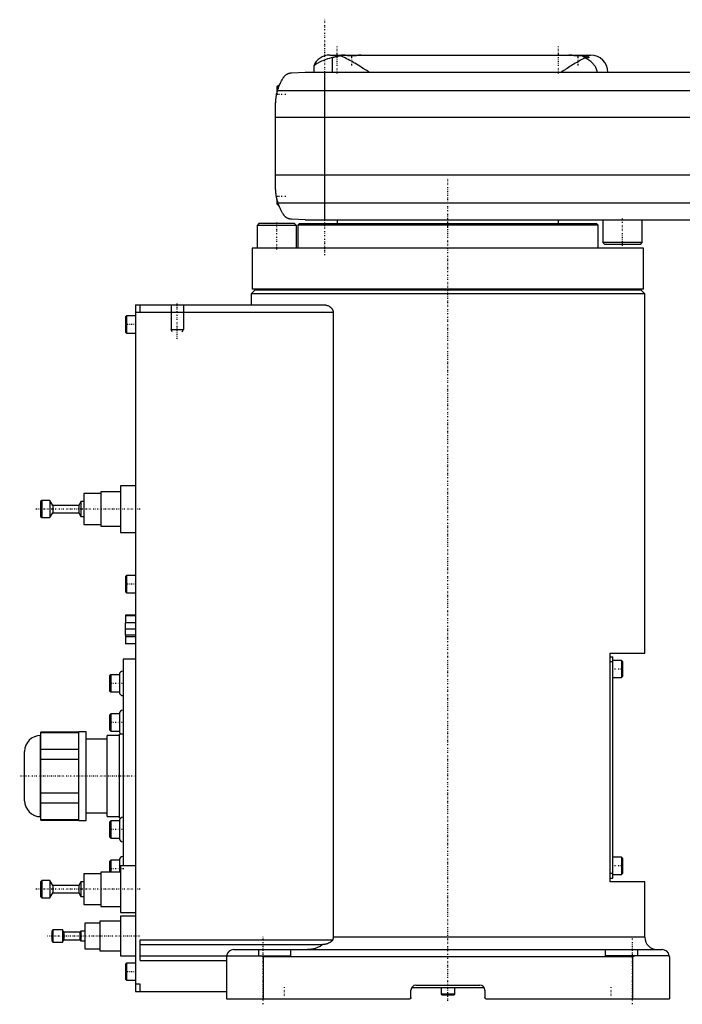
# Model space of a CAD drawing. Extents: x -174 to 502, y -319 to 715.
# Tile 1 of 4: x -174 to 95, y -319 to 81. Entities that reach past the tile are written whole.
import ezdxf

# ---------------------------------------------------------------- set-up
doc = ezdxf.new("R2010")
doc.units = 0
doc.linetypes.add('CENTER', pattern=[1.5, 0.45, -0.5, 0.05, -0.5])
for name, color, linetype in [('AM_0', 7, 'CONTINUOUS'), ('AM_10', 7, 'CONTINUOUS'), ('AM_7', 7, 'CENTER')]:
    doc.layers.add(name, color=color, linetype=linetype)

msp = doc.modelspace()

# ---------------------------------------------------------------- linework, layer by layer
at = {"layer": 'AM_0', "color": 7, "linetype": 'CONTINUOUS'}
for p, q in [((-48, 67), (58, 67)), ((-46.98, 65.9), (-46.98, 60)), ((-42.6, 67), (-42.61, 66.99)), ((-35.39, 66.99), (-35.4, 67)), ((49.4, 67), (49.39, 66.99)), ((57, 66.6), (54.71, 66.6)), ((57, 66.6), (56.6, 67)), ((57, 65.89), (57, 66.6)), ((-54.53, 62.51), (-54.53, 60)), ((-63.58, 59.75), (-58, 60)), ((-58, 60), (248, 60)), ((-50, 0), (-50, 60)), ((-69, 54.5), (-69.5, 54)), ((-69.5, 54), (-69.5, 51.41)), ((259.24, 52.43), (-69.24, 52.43)), ((-68.53, 54.5), (-69, 54.5)), ((-69, 54.5), (-69, 53.21)), ((-70, 13.03), (-70, 46.97)), ((260, 41.62), (-70, 41.62)), ((260, 18.16), (-70, 18.16)), ((-69.5, 8.59), (-69.5, 6.5)), ((-69.5, 6.5), (-69, 6)), ((259.01, 6.81), (-69.01, 6.81)), ((-69, 6.79), (-69, 6)), ((-69, 6), (-68.72, 6)), ((-58, 0), (-63.58, 0.25)), ((-58, 0), (251.5, 0)), ((-45, 0), (-45, -1.58)), ((45, -1.58), (45, 0)), ((63, 0), (63, -9.2)), ((79, -9.2), (79, 0)), ((-76.77, -1.5), (-77.57, -2.3)), ((-77.57, -2.3), (-77.57, -11.5)), ((-61.57, -2.3), (-77.57, -2.3)), ((-62.37, -1.5), (-76.77, -1.5)), ((-61.57, -2.3), (-62.37, -1.5)), ((-61.57, -11.5), (-61.57, -2.3)), ((-60.5, -1.58), (-61, -2.08)), ((-61, -2.08), (-61, -11.5)), ((61, -2.08), (-61, -2.08)), ((60.5, -1.58), (-60.5, -1.58)), ((61, -2.08), (60.5, -1.58)), ((61, -11.5), (61, -2.08)), ((-79.5, -11.5), (-79.5, -28.2)), ((79.5, -11.5), (-79.5, -11.5)), ((63, -9.2), (63.8, -10)), ((79, -9.2), (63, -9.2)), ((78.2, -10), (63.8, -10)), ((78.2, -10), (79, -9.2)), ((79.5, -28.2), (79.5, -11.5)), ((-78.5, -28.5), (-80, -30)), ((-80, -30), (-80, -34.5)), ((80, -30), (-80, -30)), ((79.5, -28.2), (-79.5, -28.2)), ((78.5, -28.5), (-78.5, -28.5)), ((-75, -28.2), (-75, -28.5)), ((75, -28.5), (75, -28.2)), ((80, -30), (78.5, -28.5)), ((80, -176), (80, -30)), ((-127, -34.5), (-50.56, -34.5)), ((-127, -34.5), (-127, -313.5)), ((-125, -37.5), (-125, -34.5)), ((-130.6, -39), (-131, -39.4)), ((-131, -39.4), (-131, -45.6)), ((-127, -39), (-130.6, -39)), ((-130.6, -39), (-130.6, -46)), ((-127, -37.5), (-46.64, -37.5)), ((-46.64, -37.5), (-46.64, -291.5)), ((-131, -45.6), (-130.6, -46)), ((-130.6, -46), (-127, -46)), ((-127, -108), (-133, -108)), ((-133, -108), (-133, -127)), ((-141, -111.25), (-148, -111.25)), ((-148, -111.25), (-148, -123.75)), ((-133, -110.5), (-141, -110.5)), ((-141, -110.5), (-141, -124.5)), ((-165, -114), (-165.5, -114.5)), ((-165.5, -114.5), (-165.5, -120.5)), ((-161.7, -114), (-165, -114)), ((-165, -114), (-165, -121)), ((-160.5, -116), (-161.7, -114)), ((-161.7, -114), (-161.7, -121)), ((-150, -116), (-160.5, -116)), ((-160.5, -116), (-160.5, -119)), ((-149.1, -114.5), (-150, -116)), ((-150, -116), (-150, -119)), ((-148, -114.5), (-149.1, -114.5)), ((-149.1, -114.5), (-149.1, -120.5)), ((-161.7, -121), (-160.5, -119)), ((-160.5, -119), (-150, -119)), ((-150, -119), (-149.1, -120.5)), ((-165.5, -120.5), (-165, -121)), ((-165, -121), (-161.7, -121)), ((-149.1, -120.5), (-148, -120.5)), ((-148, -123.75), (-141, -123.75)), ((-141, -124.5), (-133, -124.5)), ((-133, -127), (-127, -127)), ((-130.6, -144.5), (-131, -144.9)), ((-131, -144.9), (-131, -151.1)), ((-127, -144.5), (-130.6, -144.5)), ((-130.6, -144.5), (-130.6, -151.5)), ((-131, -151.1), (-130.6, -151.5)), ((-130.6, -151.5), (-127, -151.5)), ((-131.1, -163.8), (-131.1, -168.8)), ((-127, -163.8), (-131.1, -163.8)), ((-131, -160.6), (-131, -163.8)), ((-127, -160.6), (-131, -160.6)), ((-127, -160.9), (-131, -160.9)), ((-127, -166.3), (-131.1, -166.3)), ((-127, -168.8), (-131.1, -168.8)), ((-131, -168.8), (-131, -172.3)), ((-127, -169.48), (-131, -169.48)), ((-127, -172.3), (-131, -172.3)), ((66, -176), (80, -176)), ((66, -269), (66, -176)), ((-127, -178.5), (-132, -178.5)), ((-132, -178.5), (-132, -262.51)), ((66, -177.5), (67, -177.5)), ((66, -179.5), (67, -179.5)), ((67, -267.5), (67, -177.5)), ((70.6, -179), (67, -179)), ((71, -179.4), (70.6, -179)), ((70.6, -179), (70.6, -186)), ((71, -179.4), (71, -185.6)), ((-137, -184.83), (-137.5, -185.33)), ((-137.5, -185.33), (-137.5, -191.33)), ((-133.5, -184.83), (-137, -184.83)), ((-137, -184.83), (-137, -191.83)), ((-133.5, -184.83), (-133.5, -191.83)), ((67, -186), (70.6, -186)), ((70.6, -186), (71, -185.6)), ((-137.5, -191.33), (-137, -191.83)), ((-137, -191.83), (-133.5, -191.83)), ((-137, -200.75), (-137.5, -201.25)), ((-137.5, -201.25), (-137.5, -207.25)), ((-133.5, -200.75), (-137, -200.75)), ((-137, -200.75), (-137, -207.75)), ((-133.5, -200.75), (-133.5, -207.75)), ((-147, -208), (-150, -208)), ((-150, -244), (-150, -208)), ((-147, -244), (-147, -208)), ((-137.5, -207.25), (-137, -207.75)), ((-137, -207.75), (-133.5, -207.75)), ((-165.47, -209.5), (-165.51, -209.5)), ((-165.51, -242.5), (-165.51, -209.5)), ((-150, -208.11), (-165.47, -208.11)), ((-165.47, -243.89), (-165.47, -208.11)), ((-165.47, -208.26), (-150, -208.26)), ((-138.5, -211), (-147, -211)), ((-133.5, -209.5), (-138.5, -209.5)), ((-138.5, -242.5), (-138.5, -209.5)), ((-132, -209), (-133.5, -209)), ((-133.5, -243), (-133.5, -209)), ((-172, -236.01), (-172, -215.99)), ((-150, -215.16), (-165.47, -215.16)), ((-165.47, -219.1), (-150, -219.1)), ((-150, -232.9), (-165.47, -232.9)), ((-165.47, -236.84), (-150, -236.84)), ((-165.51, -242.5), (-165.47, -242.5)), ((-150, -243.74), (-165.47, -243.74)), ((-165.47, -243.89), (-150, -243.89)), ((-150, -244), (-147, -244)), ((-147, -241), (-138.5, -241)), ((-138.5, -242.5), (-133.5, -242.5)), ((-133.5, -243), (-132.83, -243)), ((-137, -244.25), (-137.5, -244.75)), ((-137.5, -244.75), (-137.5, -250.75)), ((-133.5, -244.25), (-137, -244.25)), ((-137, -244.25), (-137, -251.25)), ((-133.5, -244.25), (-133.5, -251.25)), ((-137.5, -250.75), (-137, -251.25)), ((-137, -251.25), (-133.5, -251.25)), ((70.6, -259), (67, -259)), ((71, -259.4), (70.6, -259)), ((70.6, -259), (70.6, -266)), ((71, -259.4), (71, -265.6)), ((-137, -260.17), (-137.5, -260.67)), ((-137.5, -260.67), (-137.5, -265)), ((-133.5, -260.17), (-137, -260.17)), ((-137, -260.17), (-137, -265)), ((-133.5, -260.17), (-133.5, -265)), ((-127, -262.5), (-133, -262.5)), ((-133, -262.5), (-133, -281.5)), ((-141, -265.75), (-148, -265.75)), ((-148, -265.75), (-148, -278.25)), ((-133, -265), (-141, -265)), ((-141, -265), (-141, -279)), ((66, -265.5), (67, -265.5)), ((66, -267.5), (67, -267.5)), ((67, -266), (70.6, -266)), ((70.6, -266), (71, -265.6)), ((-165, -268.5), (-165.5, -269)), ((-165.5, -269), (-165.5, -275)), ((-161.7, -268.5), (-165, -268.5)), ((-165, -268.5), (-165, -275.5)), ((-160.5, -270.5), (-161.7, -268.5)), ((-161.7, -268.5), (-161.7, -275.5)), ((-150, -270.5), (-160.5, -270.5)), ((-160.5, -270.5), (-160.5, -273.5)), ((-149.1, -269), (-150, -270.5)), ((-150, -270.5), (-150, -273.5)), ((-148, -269), (-149.1, -269)), ((-149.1, -269), (-149.1, -275)), ((80, -269), (66, -269)), ((80, -291.5), (80, -269)), ((-165.5, -275), (-165, -275.5)), ((-165, -275.5), (-161.7, -275.5)), ((-161.7, -275.5), (-160.5, -273.5)), ((-160.5, -273.5), (-150, -273.5)), ((-150, -273.5), (-149.1, -275)), ((-149.1, -275), (-148, -275)), ((-148, -278.25), (-141, -278.25)), ((-141, -279), (-133, -279)), ((-133, -281.5), (-127, -281.5)), ((-127, -283), (-133, -283)), ((-133, -283), (-133, -299)), ((-141.5, -285.75), (-147.5, -285.75)), ((-147.5, -285.75), (-147.5, -296.25)), ((-133, -285), (-141.5, -285)), ((-141.5, -285), (-141.5, -297)), ((-160.5, -288.5), (-161, -289)), ((-161, -289), (-161, -293)), ((-156.6, -288.5), (-160.5, -288.5)), ((-160.5, -288.5), (-160.5, -293.5)), ((-156, -289.5), (-156.6, -288.5)), ((-156.6, -288.5), (-156.6, -293.5)), ((-149.5, -289.5), (-156, -289.5)), ((-156, -289.5), (-156, -292.5)), ((-149.2, -289), (-149.5, -289.5)), ((-149.5, -289.5), (-149.5, -292.5)), ((-147.5, -289), (-149.2, -289)), ((-149.2, -289), (-149.2, -293)), ((80, -291.5), (-46.64, -291.5)), ((-161, -293), (-160.5, -293.5)), ((-160.5, -293.5), (-156.6, -293.5)), ((-156.6, -293.5), (-156, -292.5)), ((-156, -292.5), (-149.5, -292.5)), ((-149.5, -292.5), (-149.2, -293)), ((-149.2, -293), (-147.5, -293)), ((-125, -292.5), (-46.81, -292.5)), ((-125, -301), (-125, -292.5)), ((-125, -294.5), (-50.91, -294.5)), ((-147.5, -296.25), (-141.5, -296.25)), ((-141.5, -297), (-133, -297)), ((-133, -299), (-127, -299)), ((-125, -299), (-64, -299)), ((-90, -299.5), (-90, -316.5)), ((-87, -296.5), (87, -296.5)), ((-77, -296.5), (-77, -299)), ((-75, -299.5), (-76.12, -299)), ((-75, -299.5), (-75, -316.5)), ((75, -299.5), (-75, -299.5)), ((-64, -296.5), (-64, -299)), ((64, -299), (64, -296.5)), ((89.96, -299), (64, -299)), ((76.12, -299), (75, -299.5)), ((75, -299.5), (75, -316.5)), ((77, -296.5), (77, -299)), ((90, -299.5), (90, -316.5)), ((-130.6, -302), (-131, -302.4)), ((-131, -302.4), (-131, -308.6)), ((-127, -302), (-130.6, -302)), ((-130.6, -302), (-130.6, -309)), ((-125, -301), (-90, -301)), ((-131, -308.6), (-130.6, -309)), ((-130.6, -309), (-127, -309)), ((-125, -310.5), (-127, -310.5)), ((-125, -313.5), (-125, -310.5)), ((14.73, -312), (-14.73, -312)), ((-13, -311), (13, -311)), ((-2.75, -312), (-2.75, -314.6)), ((2.75, -314.6), (2.75, -312)), ((-127, -313.5), (-90, -313.5)), ((-15, -316), (-15, -313)), ((-2.75, -314.6), (-2.35, -315)), ((2.75, -314.6), (-2.75, -314.6)), ((2.35, -315), (-2.35, -315)), ((2.35, -315), (2.75, -314.6)), ((15, -313), (15, -316)), ((-90, -316.5), (-15.5, -316.5)), ((15.5, -316.5), (90, -316.5))]:
    msp.add_line(p, q, dxfattribs=at)
for points in [[(-46.98, 65.9, 0), (-47.38, 65.81, 0), (-48.17, 65.6, 0), (-48.91, 65.38, 0), (-49.26, 65.27, 0), (-49.6, 65.16, 0), (-50.25, 64.93, 0), (-50.85, 64.69, 0), (-51.42, 64.46, 0), (-51.93, 64.22, 0), (-52.4, 63.98, 0), (-52.62, 63.86, 0), (-52.82, 63.75, 0), (-53.2, 63.52, 0), (-53.53, 63.31, 0), (-53.81, 63.11, 0), (-54.05, 62.93, 0), (-54.24, 62.77, 0), (-54.32, 62.71, 0), (-54.38, 62.65, 0), (-54.48, 62.56, 0), (-54.53, 62.52, 0), (-54.53, 62.51, 0)], [(-43.84, 66.65, 0), (-43.95, 66.63, 0), (-44.15, 66.59, 0), (-44.35, 66.54, 0), (-44.45, 66.52, 0), (-44.55, 66.5, 0), (-44.74, 66.46, 0), (-44.93, 66.41, 0), (-45.12, 66.37, 0), (-45.3, 66.32, 0), (-45.48, 66.28, 0), (-45.57, 66.26, 0), (-45.65, 66.24, 0), (-45.82, 66.19, 0), (-45.99, 66.15, 0), (-46.15, 66.11, 0), (-46.31, 66.07, 0), (-46.47, 66.03, 0), (-46.54, 66.01, 0), (-46.62, 65.99, 0), (-46.76, 65.96, 0), (-46.91, 65.92, 0), (-46.98, 65.9, 0)], [(-42.58, 66.99, 0), (-42.62, 66.99, 0), (-42.69, 66.98, 0), (-42.76, 66.97, 0), (-42.8, 66.97, 0), (-42.83, 66.96, 0), (-42.9, 66.95, 0), (-42.97, 66.94, 0), (-43.04, 66.92, 0), (-43.11, 66.91, 0), (-43.19, 66.89, 0), (-43.22, 66.88, 0), (-43.26, 66.87, 0), (-43.33, 66.85, 0), (-43.39, 66.83, 0), (-43.46, 66.8, 0), (-43.53, 66.78, 0), (-43.6, 66.75, 0), (-43.64, 66.74, 0), (-43.67, 66.72, 0), (-43.74, 66.69, 0), (-43.81, 66.66, 0), (-43.84, 66.65, 0)], [(-32, 60, 0), (-32.33, 60.21, 0), (-33, 60.64, 0), (-33.69, 61.08, 0), (-34.03, 61.3, 0), (-34.38, 61.52, 0), (-35.07, 61.96, 0), (-35.77, 62.4, 0), (-36.46, 62.83, 0), (-37.16, 63.25, 0), (-37.85, 63.67, 0), (-38.19, 63.87, 0), (-38.53, 64.07, 0), (-39.21, 64.46, 0), (-39.87, 64.83, 0), (-40.52, 65.18, 0), (-41.16, 65.51, 0), (-41.78, 65.81, 0), (-42.08, 65.95, 0), (-42.38, 66.08, 0), (-42.96, 66.33, 0), (-43.55, 66.55, 0), (-43.84, 66.65, 0)], [(-42.58, 66.99, 0), (-42.62, 66.99, 0), (-42.7, 66.99, 0), (-42.77, 66.99, 0), (-42.8, 66.99, 0), (-42.83, 66.98, 0), (-42.89, 66.98, 0), (-42.95, 66.98, 0), (-43, 66.98, 0), (-43.05, 66.98, 0), (-43.1, 66.98, 0), (-43.12, 66.98, 0), (-43.14, 66.98, 0), (-43.17, 66.98, 0), (-43.2, 66.98, 0), (-43.23, 66.99, 0), (-43.25, 66.99, 0), (-43.27, 66.99, 0), (-43.28, 66.99, 0), (-43.29, 66.99, 0), (-43.29, 66.99, 0), (-43.3, 66.99, 0), (-43.3, 67, 0)], [(-43.3, 67, 0), (-43.3, 67, 0), (-43.29, 67, 0), (-43.26, 67, 0), (-43.25, 67, 0)], [(-35.19, 67, 0), (-35.21, 67, 0), (-35.25, 67, 0), (-35.3, 67, 0), (-35.32, 67, 0), (-35.34, 67, 0), (-35.38, 66.99, 0), (-35.43, 66.99, 0), (-35.48, 66.98, 0), (-35.52, 66.98, 0), (-35.57, 66.97, 0), (-35.6, 66.97, 0), (-35.62, 66.97, 0), (-35.67, 66.96, 0), (-35.73, 66.96, 0), (-35.78, 66.95, 0), (-35.83, 66.94, 0), (-35.89, 66.93, 0), (-35.92, 66.93, 0), (-35.94, 66.92, 0), (-36, 66.92, 0), (-36.06, 66.91, 0), (-36.09, 66.9, 0), (-36.12, 66.9, 0), (-36.18, 66.89, 0), (-36.24, 66.88, 0), (-36.27, 66.87, 0), (-36.3, 66.87, 0), (-36.37, 66.86, 0), (-36.43, 66.85, 0), (-36.5, 66.84, 0), (-36.57, 66.83, 0), (-36.64, 66.82, 0), (-36.67, 66.81, 0), (-36.71, 66.81, 0), (-36.78, 66.8, 0), (-36.85, 66.78, 0), (-36.92, 66.77, 0), (-37, 66.76, 0), (-37.07, 66.75, 0), (-37.11, 66.75, 0), (-37.15, 66.74, 0), (-37.22, 66.73, 0), (-37.3, 66.72, 0), (-37.38, 66.71, 0), (-37.46, 66.7, 0), (-37.53, 66.7, 0), (-37.57, 66.69, 0), (-37.61, 66.69, 0), (-37.69, 66.68, 0), (-37.77, 66.67, 0), (-37.85, 66.66, 0), (-37.93, 66.66, 0), (-38.02, 66.65, 0), (-38.06, 66.65, 0), (-38.1, 66.64, 0), (-38.18, 66.64, 0), (-38.26, 66.63, 0), (-38.34, 66.63, 0), (-38.42, 66.62, 0), (-38.51, 66.62, 0), (-38.55, 66.62, 0), (-38.59, 66.62, 0), (-38.67, 66.62, 0), (-38.75, 66.61, 0), (-38.79, 66.61, 0), (-38.83, 66.61, 0), (-38.91, 66.61, 0), (-38.99, 66.61, 0), (-39.03, 66.61, 0), (-39.07, 66.61, 0), (-39.15, 66.61, 0), (-39.23, 66.61, 0), (-39.31, 66.62, 0), (-39.39, 66.62, 0), (-39.48, 66.62, 0), (-39.52, 66.62, 0), (-39.56, 66.62, 0), (-39.64, 66.63, 0), (-39.72, 66.63, 0), (-39.8, 66.64, 0), (-39.88, 66.64, 0), (-39.97, 66.65, 0), (-40.01, 66.65, 0), (-40.05, 66.65, 0), (-40.13, 66.66, 0), (-40.21, 66.67, 0), (-40.29, 66.68, 0), (-40.37, 66.68, 0), (-40.45, 66.69, 0), (-40.49, 66.7, 0), (-40.53, 66.7, 0), (-40.61, 66.71, 0), (-40.68, 66.72, 0), (-40.76, 66.73, 0), (-40.84, 66.74, 0), (-40.91, 66.75, 0), (-40.95, 66.76, 0), (-40.99, 66.76, 0), (-41.06, 66.77, 0), (-41.13, 66.78, 0), (-41.21, 66.79, 0), (-41.28, 66.8, 0), (-41.35, 66.81, 0), (-41.38, 66.82, 0), (-41.42, 66.82, 0), (-41.48, 66.84, 0), (-41.55, 66.85, 0), (-41.58, 66.85, 0), (-41.62, 66.86, 0), (-41.68, 66.87, 0), (-41.75, 66.88, 0), (-41.78, 66.88, 0), (-41.81, 66.89, 0), (-41.87, 66.9, 0), (-41.93, 66.91, 0), (-41.99, 66.91, 0), (-42.04, 66.92, 0), (-42.1, 66.93, 0), (-42.13, 66.93, 0), (-42.15, 66.94, 0), (-42.21, 66.95, 0), (-42.26, 66.95, 0), (-42.31, 66.96, 0), (-42.36, 66.97, 0), (-42.42, 66.97, 0), (-42.44, 66.98, 0), (-42.46, 66.98, 0), (-42.51, 66.98, 0), (-42.56, 66.99, 0), (-42.58, 66.99, 0)], [(55.72, 65.78, 0), (55.48, 65.66, 0), (54.98, 65.41, 0), (54.46, 65.15, 0), (54.2, 65.01, 0), (53.94, 64.87, 0), (53.41, 64.57, 0), (52.88, 64.27, 0), (52.33, 63.95, 0), (51.78, 63.63, 0), (51.23, 63.3, 0), (50.95, 63.13, 0), (50.68, 62.96, 0), (50.12, 62.61, 0), (49.56, 62.27, 0), (49, 61.92, 0), (48.45, 61.56, 0), (47.89, 61.21, 0), (47.62, 61.04, 0), (47.34, 60.86, 0), (46.8, 60.51, 0), (46.27, 60.17, 0), (46, 60, 0)], [(54.39, 66.69, 0), (54.36, 66.68, 0), (54.31, 66.68, 0), (54.26, 66.67, 0), (54.23, 66.67, 0), (54.2, 66.67, 0), (54.15, 66.66, 0), (54.09, 66.66, 0), (54.03, 66.65, 0), (53.98, 66.65, 0), (53.92, 66.65, 0), (53.9, 66.64, 0), (53.87, 66.64, 0), (53.81, 66.64, 0), (53.76, 66.63, 0), (53.7, 66.63, 0), (53.64, 66.63, 0), (53.59, 66.63, 0), (53.56, 66.62, 0), (53.53, 66.62, 0), (53.48, 66.62, 0), (53.42, 66.62, 0), (53.39, 66.62, 0), (53.37, 66.62, 0), (53.31, 66.62, 0), (53.25, 66.61, 0), (53.23, 66.61, 0), (53.2, 66.61, 0), (53.14, 66.61, 0), (53.09, 66.61, 0), (53.03, 66.61, 0), (52.98, 66.61, 0), (52.93, 66.61, 0), (52.9, 66.61, 0), (52.87, 66.61, 0), (52.82, 66.61, 0), (52.76, 66.61, 0), (52.7, 66.61, 0), (52.65, 66.62, 0), (52.59, 66.62, 0), (52.57, 66.62, 0), (52.54, 66.62, 0), (52.48, 66.62, 0), (52.43, 66.62, 0), (52.37, 66.63, 0), (52.31, 66.63, 0), (52.26, 66.63, 0), (52.23, 66.64, 0), (52.2, 66.64, 0), (52.15, 66.64, 0), (52.09, 66.64, 0), (52.04, 66.65, 0), (51.98, 66.65, 0), (51.92, 66.66, 0), (51.9, 66.66, 0), (51.87, 66.66, 0), (51.81, 66.67, 0), (51.76, 66.67, 0), (51.7, 66.68, 0), (51.65, 66.68, 0), (51.6, 66.69, 0), (51.57, 66.69, 0), (51.54, 66.69, 0), (51.49, 66.7, 0), (51.43, 66.71, 0), (51.41, 66.71, 0), (51.38, 66.71, 0), (51.33, 66.72, 0), (51.28, 66.73, 0), (51.25, 66.73, 0), (51.22, 66.73, 0), (51.17, 66.74, 0), (51.12, 66.75, 0), (51.07, 66.75, 0), (51.02, 66.76, 0), (50.97, 66.77, 0), (50.94, 66.77, 0), (50.92, 66.77, 0), (50.87, 66.78, 0), (50.82, 66.79, 0), (50.77, 66.8, 0), (50.72, 66.8, 0), (50.67, 66.81, 0), (50.65, 66.81, 0), (50.62, 66.82, 0), (50.58, 66.83, 0), (50.53, 66.83, 0), (50.48, 66.84, 0), (50.44, 66.85, 0), (50.39, 66.85, 0), (50.37, 66.86, 0), (50.35, 66.86, 0), (50.31, 66.87, 0), (50.26, 66.88, 0), (50.22, 66.88, 0), (50.18, 66.89, 0), (50.14, 66.9, 0), (50.12, 66.9, 0), (50.09, 66.9, 0), (50.05, 66.91, 0), (50.01, 66.91, 0), (49.98, 66.92, 0), (49.94, 66.93, 0), (49.9, 66.93, 0), (49.88, 66.93, 0), (49.86, 66.94, 0), (49.82, 66.94, 0), (49.79, 66.95, 0), (49.77, 66.95, 0), (49.75, 66.95, 0), (49.72, 66.96, 0), (49.68, 66.96, 0), (49.66, 66.96, 0), (49.64, 66.97, 0), (49.61, 66.97, 0), (49.58, 66.97, 0), (49.54, 66.98, 0), (49.51, 66.98, 0), (49.48, 66.98, 0), (49.46, 66.99, 0), (49.44, 66.99, 0), (49.41, 66.99, 0), (49.38, 66.99, 0), (49.35, 66.99, 0), (49.32, 67, 0), (49.29, 67, 0), (49.28, 67, 0), (49.26, 67, 0), (49.23, 67, 0), (49.21, 67, 0), (49.19, 67, 0)], [(55.72, 65.78, 0), (55.69, 65.82, 0), (55.62, 65.88, 0), (55.55, 65.94, 0), (55.51, 65.98, 0), (55.48, 66.01, 0), (55.41, 66.07, 0), (55.33, 66.12, 0), (55.26, 66.18, 0), (55.19, 66.23, 0), (55.11, 66.28, 0), (55.08, 66.31, 0), (55.04, 66.33, 0), (54.96, 66.38, 0), (54.89, 66.43, 0), (54.81, 66.47, 0), (54.74, 66.52, 0), (54.66, 66.56, 0), (54.62, 66.58, 0), (54.59, 66.6, 0), (54.51, 66.63, 0), (54.43, 66.67, 0), (54.39, 66.69, 0)], [(57.3, 66, 0), (57.3, 65.99, 0), (57.3, 65.99, 0), (57.3, 65.98, 0), (57.3, 65.97, 0), (57.3, 65.97, 0), (57.29, 65.96, 0), (57.29, 65.96, 0), (57.29, 65.95, 0), (57.28, 65.94, 0), (57.28, 65.94, 0), (57.28, 65.93, 0), (57.27, 65.93, 0), (57.27, 65.93, 0), (57.26, 65.92, 0), (57.25, 65.92, 0), (57.25, 65.91, 0), (57.24, 65.91, 0), (57.23, 65.91, 0), (57.23, 65.9, 0), (57.22, 65.9, 0), (57.21, 65.9, 0), (57.21, 65.9, 0), (57.2, 65.89, 0), (57.19, 65.89, 0), (57.18, 65.89, 0), (57.17, 65.89, 0), (57.17, 65.89, 0), (57.15, 65.89, 0), (57.14, 65.89, 0), (57.13, 65.89, 0), (57.11, 65.89, 0), (57.1, 65.89, 0), (57.09, 65.89, 0), (57.08, 65.89, 0), (57.07, 65.89, 0), (57.05, 65.89, 0), (57.03, 65.89, 0), (57.02, 65.89, 0), (57, 65.89, 0), (56.99, 65.9, 0), (56.98, 65.9, 0), (56.96, 65.9, 0), (56.94, 65.9, 0), (56.92, 65.91, 0), (56.9, 65.91, 0), (56.88, 65.92, 0), (56.87, 65.92, 0), (56.85, 65.92, 0), (56.83, 65.93, 0), (56.81, 65.93, 0), (56.79, 65.94, 0), (56.76, 65.94, 0), (56.74, 65.95, 0), (56.72, 65.95, 0), (56.71, 65.96, 0), (56.69, 65.96, 0), (56.66, 65.97, 0), (56.63, 65.98, 0), (56.61, 65.99, 0), (56.58, 65.99, 0), (56.57, 66, 0), (56.55, 66, 0), (56.52, 66.01, 0), (56.5, 66.02, 0), (56.48, 66.02, 0), (56.47, 66.03, 0), (56.44, 66.04, 0), (56.41, 66.05, 0), (56.39, 66.05, 0), (56.38, 66.06, 0), (56.35, 66.07, 0), (56.32, 66.08, 0), (56.28, 66.09, 0), (56.25, 66.1, 0), (56.22, 66.11, 0), (56.2, 66.11, 0), (56.19, 66.12, 0), (56.15, 66.13, 0), (56.12, 66.14, 0), (56, 66.18, 0), (55.78, 66.26, 0), (55.55, 66.34, 0), (55.31, 66.42, 0), (55.19, 66.46, 0), (55.06, 66.5, 0), (54.8, 66.57, 0), (54.53, 66.65, 0), (54.39, 66.69, 0)], [(60.65, 60, 0), (60.65, 60.04, 0), (60.65, 60.11, 0), (60.65, 60.19, 0), (60.64, 60.22, 0), (60.64, 60.26, 0), (60.64, 60.34, 0), (60.63, 60.41, 0), (60.62, 60.48, 0), (60.61, 60.55, 0), (60.59, 60.63, 0), (60.59, 60.66, 0), (60.58, 60.7, 0), (60.57, 60.77, 0), (60.55, 60.84, 0), (60.53, 60.9, 0), (60.52, 60.97, 0), (60.5, 61.04, 0), (60.49, 61.07, 0), (60.48, 61.1, 0), (60.45, 61.17, 0), (60.43, 61.23, 0), (60.42, 61.26, 0), (60.41, 61.29, 0), (60.39, 61.35, 0), (60.36, 61.42, 0), (60.35, 61.45, 0), (60.34, 61.48, 0), (60.31, 61.54, 0), (60.29, 61.6, 0), (60.26, 61.65, 0), (60.23, 61.71, 0), (60.2, 61.77, 0), (60.19, 61.8, 0), (60.17, 61.83, 0), (60.14, 61.88, 0), (60.11, 61.94, 0), (60.01, 62.13, 0), (59.81, 62.44, 0), (59.59, 62.74, 0), (59.35, 63.05, 0), (59.21, 63.21, 0), (59.07, 63.36, 0), (58.77, 63.68, 0), (58.43, 63.99, 0), (58.07, 64.3, 0), (57.69, 64.6, 0), (57.28, 64.89, 0), (57.07, 65.03, 0), (56.86, 65.16, 0), (56.41, 65.42, 0), (55.96, 65.67, 0), (55.72, 65.78, 0)], [(57, 66.38, 0), (57.02, 66.36, 0), (57.05, 66.34, 0), (57.08, 66.32, 0), (57.09, 66.3, 0), (57.1, 66.29, 0), (57.13, 66.27, 0), (57.15, 66.25, 0), (57.18, 66.22, 0), (57.2, 66.2, 0), (57.22, 66.18, 0), (57.22, 66.17, 0), (57.23, 66.16, 0), (57.25, 66.14, 0), (57.26, 66.11, 0), (57.27, 66.1, 0), (57.28, 66.08, 0), (57.29, 66.06, 0), (57.29, 66.05, 0), (57.29, 66.04, 0), (57.3, 66.02, 0), (57.3, 66.01, 0), (57.3, 66, 0)], [(-69.24, 52.43, 0), (-69.18, 52.62, 0), (-69.06, 53.02, 0), (-68.94, 53.4, 0), (-68.87, 53.6, 0), (-68.8, 53.78, 0), (-68.66, 54.16, 0), (-68.52, 54.53, 0), (-68.37, 54.89, 0), (-68.21, 55.24, 0), (-68.05, 55.58, 0), (-67.97, 55.75, 0), (-67.89, 55.91, 0), (-67.72, 56.24, 0), (-67.56, 56.55, 0), (-67.39, 56.85, 0), (-67.22, 57.14, 0), (-67.05, 57.42, 0), (-66.97, 57.56, 0), (-66.88, 57.69, 0), (-66.72, 57.95, 0), (-66.55, 58.19, 0), (-66.48, 58.31, 0)], [(-66.48, 58.31, 0), (-66.4, 58.39, 0), (-66.26, 58.55, 0), (-66.11, 58.69, 0), (-66.03, 58.76, 0), (-65.95, 58.83, 0), (-65.8, 58.95, 0), (-65.65, 59.06, 0), (-65.49, 59.16, 0), (-65.34, 59.25, 0), (-65.19, 59.33, 0), (-65.11, 59.37, 0), (-65.03, 59.4, 0), (-64.88, 59.46, 0), (-64.74, 59.52, 0), (-64.58, 59.57, 0), (-64.49, 59.6, 0), (-64.46, 59.61, 0), (-64.43, 59.61, 0), (-64.42, 59.62, 0), (-64.41, 59.62, 0), (-64.38, 59.63, 0), (-64.35, 59.64, 0), (-64.32, 59.64, 0), (-64.29, 59.65, 0), (-64.26, 59.66, 0), (-64.25, 59.66, 0), (-64.24, 59.66, 0), (-64.21, 59.67, 0), (-64.18, 59.67, 0), (-64.16, 59.68, 0), (-64.15, 59.68, 0), (-64.12, 59.69, 0), (-64.08, 59.69, 0), (-64.07, 59.69, 0), (-64.05, 59.7, 0), (-64.02, 59.7, 0), (-63.99, 59.71, 0), (-63.96, 59.71, 0), (-63.93, 59.71, 0), (-63.9, 59.72, 0), (-63.88, 59.72, 0), (-63.86, 59.72, 0), (-63.83, 59.73, 0), (-63.8, 59.73, 0), (-63.76, 59.73, 0), (-63.73, 59.74, 0), (-63.7, 59.74, 0), (-63.68, 59.74, 0), (-63.66, 59.74, 0), (-63.63, 59.74, 0), (-63.6, 59.75, 0), (-63.58, 59.75, 0)], [(-70, 46.97, 0), (-70, 47.12, 0), (-69.99, 47.42, 0), (-69.99, 47.73, 0), (-69.98, 47.88, 0), (-69.97, 48.03, 0), (-69.95, 48.33, 0), (-69.93, 48.63, 0), (-69.9, 48.92, 0), (-69.87, 49.22, 0), (-69.84, 49.52, 0), (-69.82, 49.68, 0), (-69.79, 49.83, 0), (-69.75, 50.13, 0), (-69.7, 50.44, 0), (-69.64, 50.74, 0), (-69.58, 51.05, 0), (-69.51, 51.35, 0), (-69.48, 51.51, 0), (-69.44, 51.66, 0), (-69.37, 51.97, 0), (-69.28, 52.27, 0), (-69.24, 52.43, 0)], [(-68.53, 54.5, 0), (-68.51, 54.55, 0), (-68.47, 54.65, 0), (-68.43, 54.75, 0), (-68.41, 54.79, 0), (-68.39, 54.84, 0), (-68.35, 54.92, 0), (-68.31, 55, 0), (-68.28, 55.08, 0), (-68.25, 55.15, 0), (-68.22, 55.21, 0), (-68.21, 55.24, 0), (-68.2, 55.27, 0), (-68.17, 55.32, 0), (-68.15, 55.37, 0), (-68.13, 55.4, 0), (-68.12, 55.44, 0), (-68.11, 55.46, 0), (-68.1, 55.47, 0), (-68.1, 55.48, 0), (-68.09, 55.49, 0), (-68.09, 55.5, 0), (-68.09, 55.5, 0)], [(-70, 46.97, 0), (-70, 47.04, 0), (-70, 47.19, 0), (-70, 47.37, 0), (-69.99, 47.46, 0), (-69.99, 47.55, 0), (-69.98, 47.75, 0), (-69.98, 47.96, 0), (-69.96, 48.18, 0), (-69.95, 48.43, 0), (-69.93, 48.68, 0), (-69.91, 48.81, 0), (-69.9, 48.95, 0), (-69.87, 49.23, 0), (-69.84, 49.51, 0), (-69.8, 49.81, 0), (-69.75, 50.1, 0), (-69.7, 50.4, 0), (-69.68, 50.54, 0), (-69.65, 50.69, 0), (-69.59, 50.98, 0), (-69.53, 51.27, 0), (-69.5, 51.41, 0)], [(-69.01, 6.81, 0), (-69.06, 6.99, 0), (-69.17, 7.33, 0), (-69.27, 7.68, 0), (-69.32, 7.85, 0), (-69.36, 8.03, 0), (-69.45, 8.37, 0), (-69.53, 8.72, 0), (-69.6, 9.07, 0), (-69.67, 9.42, 0), (-69.73, 9.77, 0), (-69.76, 9.94, 0), (-69.79, 10.12, 0), (-69.83, 10.46, 0), (-69.88, 10.81, 0), (-69.91, 11.15, 0), (-69.94, 11.5, 0), (-69.96, 11.84, 0), (-69.97, 12.01, 0), (-69.98, 12.18, 0), (-69.99, 12.52, 0), (-70, 12.86, 0), (-70, 13.03, 0)], [(-69.5, 8.59, 0), (-69.53, 8.72, 0), (-69.59, 8.99, 0), (-69.64, 9.26, 0), (-69.67, 9.4, 0), (-69.69, 9.53, 0), (-69.74, 9.8, 0), (-69.78, 10.07, 0), (-69.82, 10.34, 0), (-69.85, 10.62, 0), (-69.88, 10.89, 0), (-69.9, 11.02, 0), (-69.91, 11.15, 0), (-69.93, 11.42, 0), (-69.95, 11.67, 0), (-69.97, 11.91, 0), (-69.98, 12.14, 0), (-69.99, 12.36, 0), (-69.99, 12.47, 0), (-69.99, 12.57, 0), (-70, 12.76, 0), (-70, 12.94, 0), (-70, 13.03, 0)], [(-69.5, 8.59, 0), (-69.53, 8.72, 0), (-69.59, 8.99, 0), (-69.64, 9.26, 0), (-69.67, 9.4, 0), (-69.69, 9.53, 0), (-69.74, 9.8, 0), (-69.78, 10.07, 0), (-69.82, 10.34, 0), (-69.85, 10.62, 0), (-69.88, 10.89, 0), (-69.9, 11.02, 0), (-69.91, 11.15, 0), (-69.93, 11.42, 0), (-69.95, 11.67, 0), (-69.97, 11.91, 0), (-69.98, 12.14, 0), (-69.99, 12.36, 0), (-69.99, 12.47, 0), (-69.99, 12.57, 0), (-70, 12.76, 0), (-70, 12.94, 0), (-70, 13.03, 0)], [(-66.48, 1.69, 0), (-66.55, 1.8, 0), (-66.7, 2.02, 0), (-66.85, 2.25, 0), (-66.92, 2.37, 0), (-67, 2.49, 0), (-67.15, 2.74, 0), (-67.3, 3, 0), (-67.46, 3.27, 0), (-67.61, 3.55, 0), (-67.76, 3.83, 0), (-67.83, 3.98, 0), (-67.91, 4.12, 0), (-68.05, 4.42, 0), (-68.19, 4.72, 0), (-68.33, 5.03, 0), (-68.46, 5.34, 0), (-68.59, 5.66, 0), (-68.66, 5.83, 0), (-68.72, 5.99, 0), (-68.84, 6.32, 0), (-68.95, 6.65, 0), (-69.01, 6.81, 0)], [(-68.32, 5, 0), (-68.32, 5, 0), (-68.32, 5.01, 0), (-68.32, 5.02, 0), (-68.33, 5.03, 0), (-68.33, 5.04, 0), (-68.34, 5.06, 0), (-68.36, 5.09, 0), (-68.37, 5.13, 0), (-68.39, 5.18, 0), (-68.42, 5.23, 0), (-68.43, 5.26, 0), (-68.44, 5.29, 0), (-68.47, 5.35, 0), (-68.49, 5.42, 0), (-68.53, 5.49, 0), (-68.56, 5.58, 0), (-68.59, 5.66, 0), (-68.61, 5.71, 0), (-68.63, 5.75, 0), (-68.66, 5.85, 0), (-68.7, 5.95, 0), (-68.72, 6, 0)], [(-63.58, 0.25, 0), (-63.6, 0.25, 0), (-63.63, 0.26, 0), (-63.66, 0.26, 0), (-63.67, 0.26, 0), (-63.69, 0.26, 0), (-63.72, 0.26, 0), (-63.75, 0.27, 0), (-63.77, 0.27, 0), (-63.8, 0.27, 0), (-63.83, 0.27, 0), (-63.85, 0.28, 0), (-63.86, 0.28, 0), (-63.89, 0.28, 0), (-63.92, 0.28, 0), (-63.95, 0.29, 0), (-63.98, 0.29, 0), (-64.01, 0.3, 0), (-64.02, 0.3, 0), (-64.04, 0.3, 0), (-64.06, 0.31, 0), (-64.09, 0.31, 0), (-64.11, 0.31, 0), (-64.12, 0.32, 0), (-64.15, 0.32, 0), (-64.17, 0.33, 0), (-64.19, 0.33, 0), (-64.2, 0.33, 0), (-64.23, 0.34, 0), (-64.26, 0.34, 0), (-64.28, 0.35, 0), (-64.31, 0.35, 0), (-64.34, 0.36, 0), (-64.35, 0.36, 0), (-64.36, 0.37, 0), (-64.39, 0.37, 0), (-64.41, 0.38, 0), (-64.5, 0.4, 0), (-64.65, 0.45, 0), (-64.81, 0.51, 0), (-64.96, 0.57, 0), (-65.04, 0.6, 0), (-65.12, 0.64, 0), (-65.27, 0.72, 0), (-65.43, 0.81, 0), (-65.6, 0.91, 0), (-65.76, 1.02, 0), (-65.92, 1.15, 0), (-66, 1.21, 0), (-66.08, 1.29, 0), (-66.24, 1.44, 0), (-66.4, 1.6, 0), (-66.48, 1.69, 0)], [(-50.56, -34.5, 0), (-50.43, -34.5, 0), (-50.16, -34.52, 0), (-49.88, -34.55, 0), (-49.74, -34.57, 0), (-49.61, -34.6, 0), (-49.33, -34.67, 0), (-49.05, -34.75, 0), (-48.77, -34.85, 0), (-48.51, -34.97, 0), (-48.25, -35.11, 0), (-48.12, -35.19, 0), (-47.99, -35.27, 0), (-47.85, -35.37, 0), (-47.81, -35.4, 0), (-47.77, -35.43, 0), (-47.76, -35.44, 0), (-47.74, -35.46, 0), (-47.7, -35.49, 0), (-47.66, -35.52, 0), (-47.62, -35.55, 0), (-47.59, -35.58, 0), (-47.55, -35.62, 0), (-47.53, -35.63, 0), (-47.51, -35.65, 0), (-47.48, -35.69, 0), (-47.44, -35.72, 0), (-47.4, -35.76, 0), (-47.37, -35.8, 0), (-47.33, -35.83, 0), (-47.32, -35.85, 0), (-47.3, -35.87, 0), (-47.26, -35.91, 0), (-47.23, -35.95, 0), (-47.2, -36, 0), (-47.16, -36.04, 0), (-47.13, -36.08, 0), (-47.11, -36.1, 0), (-47.1, -36.12, 0), (-47.07, -36.17, 0), (-47.04, -36.22, 0), (-47.01, -36.26, 0), (-46.98, -36.31, 0), (-46.95, -36.36, 0), (-46.94, -36.38, 0), (-46.92, -36.4, 0), (-46.9, -36.45, 0), (-46.87, -36.5, 0), (-46.86, -36.53, 0), (-46.85, -36.55, 0), (-46.83, -36.6, 0), (-46.81, -36.65, 0), (-46.8, -36.68, 0), (-46.79, -36.71, 0), (-46.77, -36.76, 0), (-46.75, -36.81, 0), (-46.73, -36.87, 0), (-46.72, -36.92, 0), (-46.7, -36.97, 0), (-46.7, -37, 0), (-46.69, -37.03, 0), (-46.68, -37.08, 0), (-46.67, -37.14, 0), (-46.66, -37.19, 0), (-46.65, -37.25, 0), (-46.65, -37.3, 0), (-46.64, -37.33, 0), (-46.64, -37.36, 0), (-46.64, -37.42, 0), (-46.64, -37.47, 0), (-46.64, -37.5, 0)], [(-46.64, -291.5, 0), (-46.64, -291.53, 0), (-46.64, -291.58, 0), (-46.64, -291.64, 0), (-46.64, -291.66, 0), (-46.64, -291.69, 0), (-46.65, -291.75, 0), (-46.65, -291.8, 0), (-46.66, -291.86, 0), (-46.67, -291.91, 0), (-46.67, -291.97, 0), (-46.68, -292, 0), (-46.68, -292.03, 0), (-46.7, -292.08, 0), (-46.71, -292.14, 0), (-46.72, -292.19, 0), (-46.73, -292.25, 0), (-46.75, -292.31, 0), (-46.76, -292.33, 0), (-46.77, -292.36, 0), (-46.78, -292.42, 0), (-46.8, -292.47, 0), (-46.81, -292.5, 0)], [(-50.91, -294.5, 0), (-51.05, -294.61, 0), (-51.33, -294.82, 0), (-51.63, -295.02, 0), (-51.78, -295.12, 0), (-51.94, -295.21, 0), (-52.27, -295.39, 0), (-52.61, -295.56, 0), (-52.96, -295.71, 0), (-53.3, -295.84, 0), (-53.64, -295.96, 0), (-53.8, -296.01, 0), (-53.97, -296.06, 0), (-54.32, -296.16, 0), (-54.68, -296.24, 0), (-55.04, -296.32, 0), (-55.42, -296.38, 0), (-55.79, -296.43, 0), (-55.98, -296.45, 0), (-56.16, -296.46, 0), (-56.53, -296.49, 0), (-56.89, -296.5, 0), (-57.06, -296.5, 0)], [(-46.81, -292.5, 0), (-46.82, -292.52, 0), (-46.83, -292.56, 0), (-46.85, -292.6, 0), (-46.86, -292.62, 0), (-46.87, -292.64, 0), (-46.89, -292.68, 0), (-46.91, -292.72, 0), (-46.93, -292.76, 0), (-46.96, -292.79, 0), (-46.98, -292.83, 0), (-47, -292.85, 0), (-47.01, -292.86, 0), (-47.03, -292.9, 0), (-47.06, -292.93, 0), (-47.09, -292.97, 0), (-47.12, -293, 0), (-47.15, -293.03, 0), (-47.16, -293.05, 0), (-47.18, -293.06, 0), (-47.21, -293.09, 0), (-47.24, -293.12, 0), (-47.25, -293.14, 0), (-47.27, -293.15, 0), (-47.3, -293.18, 0), (-47.34, -293.21, 0), (-47.35, -293.23, 0), (-47.37, -293.24, 0), (-47.4, -293.27, 0), (-47.44, -293.3, 0), (-47.47, -293.32, 0), (-47.5, -293.35, 0), (-47.54, -293.38, 0), (-47.56, -293.39, 0), (-47.57, -293.4, 0), (-47.61, -293.43, 0), (-47.64, -293.45, 0), (-47.77, -293.53, 0), (-47.99, -293.67, 0), (-48.23, -293.79, 0), (-48.47, -293.91, 0), (-48.6, -293.97, 0), (-48.73, -294.02, 0), (-48.99, -294.12, 0), (-49.25, -294.2, 0), (-49.51, -294.28, 0), (-49.77, -294.35, 0), (-50.04, -294.4, 0), (-50.17, -294.43, 0), (-50.29, -294.45, 0), (-50.55, -294.48, 0), (-50.69, -294.49, 0), (-50.73, -294.5, 0), (-50.77, -294.5, 0), (-50.79, -294.5, 0), (-50.81, -294.5, 0), (-50.85, -294.5, 0), (-50.89, -294.5, 0), (-50.91, -294.5, 0)], [(-89.96, -299, 0), (-89.97, -299.08, 0), (-89.99, -299.25, 0), (-90, -299.42, 0), (-90, -299.5, 0)], [(90, -299.5, 0), (90, -299.42, 0), (89.99, -299.25, 0), (89.97, -299.08, 0), (89.96, -299, 0)], [(-15, -316, 0), (-15, -316, 0), (-15, -316.01, 0), (-15, -316.02, 0), (-15, -316.02, 0), (-15, -316.02, 0), (-15, -316.03, 0), (-15, -316.03, 0), (-15, -316.04, 0), (-15, -316.05, 0), (-15, -316.05, 0), (-15, -316.06, 0), (-15, -316.06, 0), (-15, -316.07, 0), (-15.01, -316.07, 0), (-15.01, -316.08, 0), (-15.01, -316.08, 0), (-15.01, -316.09, 0), (-15.01, -316.09, 0), (-15.01, -316.1, 0), (-15.01, -316.1, 0), (-15.01, -316.11, 0), (-15.01, -316.11, 0), (-15.01, -316.12, 0), (-15.02, -316.12, 0), (-15.02, -316.13, 0), (-15.02, -316.13, 0), (-15.02, -316.14, 0), (-15.02, -316.14, 0), (-15.02, -316.15, 0), (-15.02, -316.15, 0), (-15.03, -316.16, 0), (-15.03, -316.17, 0), (-15.03, -316.17, 0), (-15.03, -316.17, 0), (-15.03, -316.18, 0), (-15.04, -316.18, 0), (-15.04, -316.19, 0), (-15.04, -316.2, 0), (-15.04, -316.2, 0), (-15.04, -316.21, 0), (-15.05, -316.21, 0), (-15.05, -316.21, 0), (-15.05, -316.22, 0), (-15.05, -316.23, 0), (-15.06, -316.23, 0), (-15.06, -316.24, 0), (-15.06, -316.24, 0), (-15.06, -316.24, 0), (-15.07, -316.25, 0), (-15.07, -316.25, 0), (-15.07, -316.26, 0), (-15.08, -316.27, 0), (-15.08, -316.27, 0), (-15.08, -316.27, 0), (-15.08, -316.28, 0), (-15.09, -316.28, 0), (-15.09, -316.29, 0), (-15.09, -316.29, 0), (-15.1, -316.3, 0), (-15.1, -316.3, 0), (-15.1, -316.3, 0), (-15.11, -316.31, 0), (-15.11, -316.31, 0), (-15.11, -316.32, 0), (-15.12, -316.32, 0), (-15.12, -316.32, 0), (-15.12, -316.33, 0), (-15.13, -316.33, 0), (-15.13, -316.33, 0), (-15.13, -316.34, 0), (-15.13, -316.34, 0), (-15.14, -316.35, 0), (-15.14, -316.35, 0), (-15.15, -316.35, 0), (-15.15, -316.36, 0), (-15.15, -316.36, 0), (-15.16, -316.36, 0), (-15.16, -316.37, 0), (-15.16, -316.37, 0), (-15.17, -316.38, 0), (-15.17, -316.38, 0), (-15.18, -316.38, 0), (-15.18, -316.39, 0), (-15.18, -316.39, 0), (-15.19, -316.39, 0), (-15.19, -316.39, 0), (-15.2, -316.4, 0), (-15.2, -316.4, 0), (-15.21, -316.41, 0), (-15.21, -316.41, 0), (-15.21, -316.41, 0), (-15.22, -316.41, 0), (-15.22, -316.42, 0), (-15.23, -316.42, 0), (-15.24, -316.42, 0), (-15.24, -316.43, 0), (-15.24, -316.43, 0), (-15.25, -316.43, 0), (-15.25, -316.43, 0), (-15.26, -316.44, 0), (-15.26, -316.44, 0), (-15.27, -316.44, 0), (-15.27, -316.45, 0), (-15.28, -316.45, 0), (-15.28, -316.45, 0), (-15.29, -316.45, 0), (-15.29, -316.45, 0), (-15.29, -316.46, 0), (-15.3, -316.46, 0), (-15.3, -316.46, 0), (-15.31, -316.46, 0), (-15.31, -316.46, 0), (-15.32, -316.46, 0), (-15.32, -316.47, 0), (-15.33, -316.47, 0), (-15.33, -316.47, 0), (-15.34, -316.47, 0), (-15.35, -316.48, 0), (-15.35, -316.48, 0), (-15.35, -316.48, 0), (-15.36, -316.48, 0), (-15.36, -316.48, 0), (-15.37, -316.48, 0), (-15.38, -316.48, 0), (-15.38, -316.49, 0), (-15.39, -316.49, 0), (-15.39, -316.49, 0), (-15.4, -316.49, 0), (-15.4, -316.49, 0), (-15.4, -316.49, 0)], [(15.01, -316.07, 0), (15, -316.06, 0), (15, -316.04, 0), (15, -316.01, 0), (15, -316, 0)]]:
    msp.add_polyline3d(points, dxfattribs=at)
for centre, radius, start, end in [((-48, 60), 7, 90, 158.9655), ((58, 60), 7, 0, 90), ((-132, -184.83), 1.5, 90, 180), ((-132, -191.83), 1.5, 180, 270), ((-132, -200.75), 1.5, 90, 180), ((-132, -207.75), 1.5, 180, 236.4427), ((-165.51, -215.99), 6.49, 90, 180), ((-165.51, -236.01), 6.49, 180, 270), ((-132, -244.25), 1.5, 90, 180), ((-132, -251.25), 1.5, 180, 270), ((-132, -260.17), 1.5, 90, 180), ((85, -291.5), 5, 180, 270), ((-87, -299.5), 3, 90, 170.4059), ((87, -299.5), 3, 9.5941, 90), ((-13, -313), 2, 90, 180), ((13, -313), 2, 0, 90), ((-15.5, -316), 0.5, 270, 0), ((15.5, -316), 0.5, 180, 270)]:
    msp.add_arc(centre, radius, start, end, dxfattribs=at)
at = {"layer": 'AM_10', "color": 7, "linetype": 'CONTINUOUS'}
for p, q in [((-112.5, -34.5), (-112.5, -44.5)), ((-107.5, -34.5), (-107.5, -44.5)), ((-112.07, -45.5), (-112.5, -44.5)), ((-112.5, -44.5), (-107.5, -44.5)), ((-107.93, -45.5), (-107.5, -44.5))]:
    msp.add_line(p, q, dxfattribs=at)
at = {"layer": 'AM_7', "color": 4, "linetype": 'CENTER'}
for p, q in [((-50, -14.35), (-50, 81.35)), ((-45, 59.5), (-45, 70.5)), ((45, 59.5), (45, 70.5)), ((-39, 62.8), (-39, 67.2)), ((53, 62.8), (53, 67.2)), ((-65.8, 51), (-70.2, 51)), ((0, -317.3), (0, 16.93)), ((-65.8, 9.5), (-70.2, 9.5)), ((0, -3.25), (0, 2.25)), ((71, -10.5), (71, 0.5)), ((-69.57, -12), (-69.57, -1)), ((-110, -48.35), (-110, -33.84)), ((-126.8, -42.5), (-131.2, -42.5)), ((-125.08, -117.5), (-167.43, -117.5)), ((-126.8, -148), (-131.2, -148)), ((-126.8, -166.3), (-131.31, -166.3)), ((71.2, -182.5), (66.8, -182.5)), ((-131.72, -188.33), (-137.78, -188.33)), ((-131.72, -204.25), (-137.78, -204.25)), ((-126.75, -226), (-174, -226)), ((-131.72, -247.75), (-137.78, -247.75)), ((-131.72, -263.67), (-137.78, -263.67)), ((71.2, -262.5), (66.8, -262.5)), ((-125.08, -272), (-167.43, -272)), ((-125.3, -291), (-162.7, -291)), ((-75, -318.75), (-75, -291.25)), ((75, -318.75), (75, -291.25)), ((-126.8, -305.5), (-131.2, -305.5)), ((-66.35, -315.15), (-66.35, -311.85)), ((66.35, -315.15), (66.35, -311.85))]:
    msp.add_line(p, q, dxfattribs=at)

doc.saveas('drawing.dxf')
